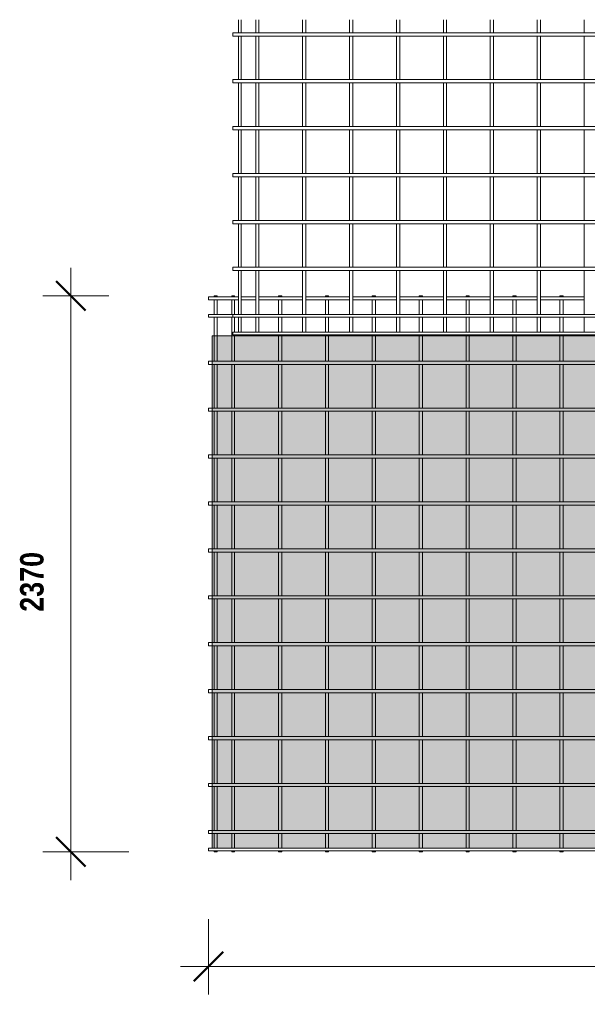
# Model space of a CAD drawing. Header units: millimetres. Extents: x -1324 to 8754, y -849 to 3349.
# Tile 1 of 4: x -1324 to 1096, y -849 to 3349. Entities that reach past the tile are written whole.
import ezdxf

# ---------------------------------------------------------------- set-up
doc = ezdxf.new("R2010")
doc.units = ezdxf.units.MM
for name, color, linetype, lineweight in [('A-ANNO-DIMS', 211, 'Continuous', 9), ('A-ANNO-DIMS-50', 211, 'Continuous', 9), ('A-DETL-GENF', 92, 'Continuous', 18), ('A-DETL-THIN', 151, 'Continuous', 18), ('A-GENM', 13, 'Continuous', 18)]:
    doc.layers.add(name, color=color, linetype=linetype, lineweight=lineweight)
doc.styles.add('TechnicBold', font='techb___.ttf', dxfattribs={"height": 100})
doc.dimstyles.new('Technic_-_DiagonalSlash', dxfattribs={"dimscale": 304.8, "dimtxt": 134.269535, "dimasz": 0.410105, "dimexe": 0.393701, "dimexo": 0.82021, "dimgap": 0.287073, "dimtad": 1, "dimdec": 0, "dimzin": 0, "dimdsep": 46, "dimtxsty": 'TechnicBold', "dimblk1": 'OBLIQUE', "dimblk2": 'OBLIQUE', "dimsah": 1, "dimcen": 0.09, "dimdle": 0.393701, "dimazin": 0, "dimtfac": 1, "dimtdec": 4, "dimtix": 1, "dimtmove": 0, "dimatfit": 3, "dimfxl": 1, "dimtvp": 1, "dimtfill": 1, "dimtolj": 1, "dimtzin": 0, "dimarcsym": 2})

# ---------------------------------------------------------------- blocks, each defined once
blk = doc.blocks.new('United Steel ML72 Double Mesh - United Steel ML72 Double Mesh-287847-Level 1')
at = {"layer": 'A-GENM'}
for p, q in [((-4926.1, 0), (-4926.1, -3.9)), ((-4913.9, 0), (-4926.1, 0)), ((-4913.9, -3.9), (-4913.9, 0)), ((-4851.1, 0), (-4851.1, -3.9)), ((-4838.9, -3.9), (-4838.9, 0)), ((-4652, 0), (-4652, -3.9)), ((-4638, 0), (-4652, 0)), ((-4638, -3.9), (-4638, 0)), ((-4452, 0), (-4452, -3.9)), ((-4438, 0), (-4452, 0)), ((-4438, -3.9), (-4438, 0)), ((-4252, 0), (-4252, -3.9)), ((-4238, 0), (-4252, 0)), ((-4238, -3.9), (-4238, 0)), ((-4052, 0), (-4052, -3.9)), ((-4038, 0), (-4052, 0)), ((-4038, -3.9), (-4038, 0)), ((-3852, 0), (-3852, -3.9)), ((-3838, 0), (-3852, 0)), ((-3838, -3.9), (-3838, 0)), ((-3652, 0), (-3652, -3.9)), ((-3638, 0), (-3652, 0)), ((-3638, -3.9), (-3638, 0)), ((-3452, 0), (-3452, -3.9)), ((-3438, 0), (-3452, 0)), ((-3438, -3.9), (-3438, 0)), ((-4822.9, -3.9), (-4950, -3.9)), ((-4950, -3.9), (-4950, -16.1)), ((-4950, -16.1), (-4822.9, -16.1)), ((-4926.1, -16.1), (-4926.1, -78.9)), ((-4913.9, -78.9), (-4913.9, -16.1)), ((-4838.9, 0), (-4851.1, 0)), ((-4851.1, -16.1), (-4851.1, -78.9)), ((-4838.9, -78.9), (-4838.9, -16.1)), ((-4747.9, -3.9), (-4810.7, -3.9)), ((-4810.7, -16.1), (-4747.9, -16.1)), ((-4548.8, -3.9), (-4735.7, -3.9)), ((-4735.7, -16.1), (-4548.8, -16.1)), ((-4652, -16.1), (-4652, -78.9)), ((-4638, -78.9), (-4638, -16.1)), ((-4348.8, -3.9), (-4534.8, -3.9)), ((-4534.8, -16.1), (-4348.8, -16.1)), ((-4452, -16.1), (-4452, -78.9)), ((-4438, -78.9), (-4438, -16.1)), ((-4148.8, -3.9), (-4334.8, -3.9)), ((-4334.8, -16.1), (-4148.8, -16.1)), ((-4252, -16.1), (-4252, -78.9)), ((-4238, -78.9), (-4238, -16.1)), ((-3948.8, -3.9), (-4134.8, -3.9)), ((-4134.8, -16.1), (-3948.8, -16.1)), ((-4052, -16.1), (-4052, -78.9)), ((-4038, -78.9), (-4038, -16.1)), ((-3748.8, -3.9), (-3934.6, -3.9)), ((-3934.6, -16.1), (-3748.8, -16.1)), ((-3852, -16.1), (-3852, -78.9)), ((-3838, -78.9), (-3838, -16.1)), ((-3548.8, -3.9), (-3734.8, -3.9)), ((-3734.8, -16.1), (-3548.8, -16.1)), ((-3652, -16.1), (-3652, -78.9)), ((-3638, -78.9), (-3638, -16.1)), ((-3348.8, -3.9), (-3534.8, -3.9)), ((-3534.8, -16.1), (-3348.8, -16.1)), ((-3452, -16.1), (-3452, -78.9)), ((-3438, -78.9), (-3438, -16.1)), ((-4822.9, -78.9), (-4950, -78.9)), ((-4950, -78.9), (-4950, -91.1)), ((-4747.9, -78.9), (-4810.7, -78.9)), ((-4548.9, -78.9), (-4735.7, -78.9)), ((-4348.8, -78.9), (-4534.8, -78.9)), ((-4148.8, -78.9), (-4334.8, -78.9)), ((-3948.8, -78.9), (-4134.8, -78.9)), ((-3748.8, -78.9), (-3934.6, -78.9)), ((-3548.8, -78.9), (-3734.8, -78.9)), ((-3348.8, -78.9), (-3534.8, -78.9)), ((-4950, -91.1), (-4846.8, -91.1)), ((-4926.1, -91.1), (-4926.1, -170.1)), ((-4913.9, -170.1), (-4913.9, -91.1)), ((-4851.1, -91.1), (-4851.1, -170.1)), ((-4838.9, -154), (-4838.9, -91.2)), ((-4652, -91.2), (-4652, -154)), ((-4638, -154), (-4638, -91.2)), ((-4452, -91.2), (-4452, -154)), ((-4438, -154), (-4438, -91.2)), ((-4252, -91.2), (-4252, -154)), ((-4238, -154), (-4238, -91.2)), ((-4052, -91.2), (-4052, -154)), ((-4038, -154), (-4038, -91.2)), ((-3852, -91.2), (-3852, -154)), ((-3838, -154), (-3838, -91.2)), ((-3652, -91.2), (-3652, -154)), ((-3638, -154), (-3638, -91.2)), ((-3452, -91.1), (-3452, -154)), ((-3438, -154), (-3438, -91.1)), ((-4838.9, -170.1), (-4838.9, -166.2)), ((-4652, -166.2), (-4652, -170.1)), ((-4638, -170.1), (-4638, -166.2)), ((-4452, -166.2), (-4452, -170.1)), ((-4438, -170.1), (-4438, -166.2)), ((-4252, -166.2), (-4252, -170.1)), ((-4238, -170.1), (-4238, -166.2)), ((-4052, -166.2), (-4052, -170.1)), ((-4038, -170.1), (-4038, -166.2)), ((-3852, -166.2), (-3852, -170.1)), ((-3838, -170.1), (-3838, -166.2)), ((-3652, -166.2), (-3652, -170.1)), ((-3638, -170.1), (-3638, -166.2)), ((-3452, -166.1), (-3452, -170.1)), ((-3438, -170.1), (-3438, -166.1)), ((-4926.1, -170.1), (-4926.1, -278)), ((-4913.9, -278), (-4913.9, -170.1)), ((-4851.1, -170.1), (-4851.1, -278)), ((-4838.9, -278), (-4838.9, -170.1)), ((-4652, -170.1), (-4652, -278)), ((-4638, -278), (-4638, -170.1)), ((-4452, -170.1), (-4452, -278)), ((-4438, -278), (-4438, -170.1)), ((-4252, -170.1), (-4252, -278)), ((-4238, -278), (-4238, -170.1)), ((-4052, -170.1), (-4052, -278)), ((-4038, -278), (-4038, -170.1)), ((-3852, -170.1), (-3852, -278)), ((-3838, -278), (-3838, -170.1)), ((-3652, -170.1), (-3652, -278)), ((-3638, -278), (-3638, -170.1)), ((-3452, -170.1), (-3452, -278.1)), ((-3438, -278.1), (-3438, -170.1)), ((-4934.9, -278), (-4950, -278)), ((-4950, -278), (-4950, -292)), ((-4950, -292), (-4934.9, -292)), ((1250, -278), (-4934.9, -278)), ((-4934.9, -292), (1250, -292)), ((-4926.1, -292), (-4926.1, -478)), ((-4913.9, -478), (-4913.9, -292)), ((-4851.1, -292), (-4851.1, -478)), ((-4838.9, -478), (-4838.9, -292)), ((-4652, -292), (-4652, -478)), ((-4638, -478), (-4638, -292)), ((-4452, -292), (-4452, -478)), ((-4438, -478), (-4438, -292)), ((-4252, -292), (-4252, -478)), ((-4238, -478), (-4238, -292)), ((-4052, -292), (-4052, -478)), ((-4038, -478), (-4038, -292)), ((-3852, -292), (-3852, -478)), ((-3838, -478), (-3838, -292)), ((-3652, -292), (-3652, -478)), ((-3638, -478), (-3638, -292)), ((-3452, -291.9), (-3452, -478.1)), ((-3438, -478.1), (-3438, -291.9)), ((-4934.9, -478), (-4950, -478)), ((-4950, -478), (-4950, -492)), ((-4950, -492), (-4934.9, -492)), ((1250, -478), (-4934.9, -478)), ((-4934.9, -492), (1250, -492)), ((-4926.1, -492), (-4926.1, -678)), ((-4913.9, -678), (-4913.9, -492)), ((-4851.1, -492), (-4851.1, -678)), ((-4838.9, -678), (-4838.9, -492)), ((-4652, -492), (-4652, -678)), ((-4638, -678), (-4638, -492)), ((-4452, -492), (-4452, -678)), ((-4438, -678), (-4438, -492)), ((-4252, -492), (-4252, -678)), ((-4238, -678), (-4238, -492)), ((-4052, -492), (-4052, -678)), ((-4038, -678), (-4038, -492)), ((-3852, -492), (-3852, -678)), ((-3838, -678), (-3838, -492)), ((-3652, -492), (-3652, -678)), ((-3638, -678), (-3638, -492)), ((-3452, -491.9), (-3452, -678.1)), ((-3438, -678.1), (-3438, -491.9)), ((-4934.9, -678), (-4950, -678)), ((-4950, -678), (-4950, -692)), ((-4950, -692), (-4934.9, -692)), ((1250, -678), (-4934.9, -678)), ((-4934.9, -692), (1250, -692)), ((-4926.1, -692), (-4926.1, -878)), ((-4913.9, -878), (-4913.9, -692)), ((-4851.1, -692), (-4851.1, -878)), ((-4838.9, -878), (-4838.9, -692)), ((-4652, -692), (-4652, -878)), ((-4638, -878), (-4638, -692)), ((-4452, -692), (-4452, -878)), ((-4438, -878), (-4438, -692)), ((-4252, -692), (-4252, -878)), ((-4238, -878), (-4238, -692)), ((-4052, -692), (-4052, -878)), ((-4038, -878), (-4038, -692)), ((-3852, -692), (-3852, -878)), ((-3838, -878), (-3838, -692)), ((-3652, -692), (-3652, -878)), ((-3638, -878), (-3638, -692)), ((-3452, -691.9), (-3452, -878.1)), ((-3438, -878.1), (-3438, -691.9)), ((-4934.9, -878), (-4950, -878)), ((-4950, -878), (-4950, -892)), ((1250, -878), (-4934.9, -878)), ((-4950, -892), (-4934.9, -892)), ((-4934.9, -892), (1250, -892)), ((-4926.1, -892), (-4926.1, -1078)), ((-4913.9, -1078), (-4913.9, -892)), ((-4851.1, -892), (-4851.1, -1078)), ((-4838.9, -1078), (-4838.9, -892)), ((-4652, -892), (-4652, -1078)), ((-4638, -1078), (-4638, -892)), ((-4452, -892), (-4452, -1078)), ((-4438, -1078), (-4438, -892)), ((-4252, -892), (-4252, -1078)), ((-4238, -1078), (-4238, -892)), ((-4052, -892), (-4052, -1078)), ((-4038, -1078), (-4038, -892)), ((-3852, -892), (-3852, -1078)), ((-3838, -1078), (-3838, -892)), ((-3652, -892), (-3652, -1078)), ((-3638, -1078), (-3638, -892)), ((-3452, -891.9), (-3452, -1078.1)), ((-3438, -1078.1), (-3438, -891.9)), ((-4934.9, -1078), (-4950, -1078)), ((-4950, -1078), (-4950, -1092)), ((1250, -1078), (-4934.9, -1078)), ((-4950, -1092), (-4934.9, -1092)), ((-4934.9, -1092), (1250, -1092)), ((-4926.1, -1092), (-4926.1, -1278)), ((-4913.9, -1278), (-4913.9, -1092)), ((-4851.1, -1092), (-4851.1, -1278)), ((-4838.9, -1278), (-4838.9, -1092)), ((-4652, -1092), (-4652, -1278)), ((-4638, -1278), (-4638, -1092)), ((-4452, -1092), (-4452, -1278)), ((-4438, -1278), (-4438, -1092)), ((-4252, -1092), (-4252, -1278)), ((-4238, -1278), (-4238, -1092)), ((-4052, -1092), (-4052, -1278)), ((-4038, -1278), (-4038, -1092)), ((-3852, -1092), (-3852, -1278)), ((-3838, -1278), (-3838, -1092)), ((-3652, -1092), (-3652, -1278)), ((-3638, -1278), (-3638, -1092)), ((-3452, -1091.9), (-3452, -1278.1)), ((-3438, -1278.1), (-3438, -1091.9)), ((-4934.9, -1278), (-4950, -1278)), ((-4950, -1278), (-4950, -1292)), ((-4950, -1292), (-4934.9, -1292)), ((1250, -1278), (-4934.9, -1278)), ((-4934.9, -1292), (1250, -1292)), ((-4926.1, -1292), (-4926.1, -1478)), ((-4913.9, -1478), (-4913.9, -1292)), ((-4851.1, -1292), (-4851.1, -1478)), ((-4838.9, -1478), (-4838.9, -1292)), ((-4652, -1292), (-4652, -1478)), ((-4638, -1478), (-4638, -1292)), ((-4452, -1292), (-4452, -1478)), ((-4438, -1478), (-4438, -1292)), ((-4252, -1292), (-4252, -1478)), ((-4238, -1478), (-4238, -1292)), ((-4052, -1292), (-4052, -1478)), ((-4038, -1478), (-4038, -1292)), ((-3852, -1292), (-3852, -1478)), ((-3838, -1478), (-3838, -1292)), ((-3652, -1292), (-3652, -1478)), ((-3638, -1478), (-3638, -1292)), ((-3452, -1291.9), (-3452, -1478.1)), ((-3438, -1478.1), (-3438, -1291.9)), ((-4934.9, -1478), (-4950, -1478)), ((-4950, -1478), (-4950, -1492)), ((-4950, -1492), (-4934.9, -1492)), ((1250, -1478), (-4934.9, -1478)), ((-4934.9, -1492), (1250, -1492)), ((-4926.1, -1492), (-4926.1, -1678)), ((-4913.9, -1678), (-4913.9, -1492)), ((-4851.1, -1492), (-4851.1, -1678)), ((-4838.9, -1678), (-4838.9, -1492)), ((-4652, -1492), (-4652, -1678)), ((-4638, -1678), (-4638, -1492)), ((-4452, -1492), (-4452, -1678)), ((-4438, -1678), (-4438, -1492)), ((-4252, -1492), (-4252, -1678)), ((-4238, -1678), (-4238, -1492)), ((-4052, -1492), (-4052, -1678)), ((-4038, -1678), (-4038, -1492)), ((-3852, -1492), (-3852, -1678)), ((-3838, -1678), (-3838, -1492)), ((-3652, -1492), (-3652, -1678)), ((-3638, -1678), (-3638, -1492)), ((-3452, -1491.9), (-3452, -1678.1)), ((-3438, -1678.1), (-3438, -1491.9)), ((-4934.9, -1678), (-4950, -1678)), ((-4950, -1678), (-4950, -1692)), ((1250, -1678), (-4934.9, -1678)), ((-4950, -1692), (-4934.9, -1692)), ((-4934.9, -1692), (1250, -1692)), ((-4926.1, -1692), (-4926.1, -1878)), ((-4913.9, -1878), (-4913.9, -1692)), ((-4851.1, -1692), (-4851.1, -1878)), ((-4838.9, -1878), (-4838.9, -1692)), ((-4652, -1692), (-4652, -1878)), ((-4638, -1878), (-4638, -1692)), ((-4452, -1692), (-4452, -1878)), ((-4438, -1878), (-4438, -1692)), ((-4252, -1692), (-4252, -1878)), ((-4238, -1878), (-4238, -1692)), ((-4052, -1692), (-4052, -1878)), ((-4038, -1878), (-4038, -1692)), ((-3852, -1692), (-3852, -1878)), ((-3838, -1878), (-3838, -1692)), ((-3652, -1692), (-3652, -1878)), ((-3638, -1878), (-3638, -1692)), ((-3452, -1691.9), (-3452, -1878.1)), ((-3438, -1878.1), (-3438, -1691.9)), ((-4934.9, -1878), (-4950, -1878)), ((-4950, -1878), (-4950, -1892)), ((1250, -1878), (-4934.9, -1878)), ((-4950, -1892), (-4934.9, -1892)), ((-4934.9, -1892), (1250, -1892)), ((-4926.1, -1892), (-4926.1, -2078)), ((-4913.9, -2078), (-4913.9, -1892)), ((-4851.1, -1892), (-4851.1, -2078)), ((-4838.9, -2078), (-4838.9, -1892)), ((-4652, -1892), (-4652, -2078)), ((-4638, -2078), (-4638, -1892)), ((-4452, -1892), (-4452, -2078)), ((-4438, -2078), (-4438, -1892)), ((-4252, -1892), (-4252, -2078)), ((-4238, -2078), (-4238, -1892)), ((-4052, -1892), (-4052, -2078)), ((-4038, -2078), (-4038, -1892)), ((-3852, -1892), (-3852, -2078)), ((-3838, -2078), (-3838, -1892)), ((-3652, -1892), (-3652, -2078)), ((-3638, -2078), (-3638, -1892)), ((-3452, -1891.9), (-3452, -2078.1)), ((-3438, -2078.1), (-3438, -1891.9)), ((-4934.9, -2078), (-4950, -2078)), ((-4950, -2078), (-4950, -2092)), ((-4950, -2092), (-4934.9, -2092)), ((1250, -2078), (-4934.9, -2078)), ((-4934.9, -2092), (1250, -2092)), ((-4926.1, -2092), (-4926.1, -2278.9)), ((-4913.9, -2278.9), (-4913.9, -2092)), ((-4851.1, -2092), (-4851.1, -2278.9)), ((-4838.9, -2278.9), (-4838.9, -2092)), ((-4652, -2092), (-4652, -2278.9)), ((-4638, -2278.9), (-4638, -2092)), ((-4452, -2092), (-4452, -2278.9)), ((-4438, -2278.9), (-4438, -2092)), ((-4252, -2092), (-4252, -2278.9)), ((-4238, -2278.9), (-4238, -2092)), ((-4052, -2092), (-4052, -2278.9)), ((-4038, -2278.9), (-4038, -2092)), ((-3852, -2092), (-3852, -2278.9)), ((-3838, -2278.9), (-3838, -2092)), ((-3652, -2092), (-3652, -2278.9)), ((-3638, -2278.9), (-3638, -2092)), ((-3452, -2091.9), (-3452, -2278.9)), ((-3438, -2278.9), (-3438, -2091.9)), ((-4934.9, -2278.9), (-4950, -2278.9)), ((-4950, -2278.9), (-4950, -2291.1)), ((-4950, -2291.1), (-4934.9, -2291.1)), ((1250, -2278.9), (-4934.9, -2278.9)), ((-4934.9, -2291.1), (1250, -2291.1)), ((-4926.1, -2291.1), (-4926.1, -2353.7)), ((-4913.9, -2353.7), (-4913.9, -2291.1)), ((-4851.1, -2291.1), (-4851.1, -2353.7)), ((-4838.9, -2353.7), (-4838.9, -2291.1)), ((-4652, -2291.1), (-4652, -2353.7)), ((-4638, -2353.7), (-4638, -2291.1)), ((-4452, -2291.1), (-4452, -2353.7)), ((-4438, -2353.7), (-4438, -2291.1)), ((-4252, -2291.1), (-4252, -2353.7)), ((-4238, -2353.7), (-4238, -2291.1)), ((-4052, -2291.1), (-4052, -2353.7)), ((-4038, -2353.7), (-4038, -2291.1)), ((-3852, -2291.1), (-3852, -2353.7)), ((-3838, -2353.7), (-3838, -2291.1)), ((-3652, -2291.1), (-3652, -2353.7)), ((-3638, -2353.7), (-3638, -2291.1)), ((-3452, -2291.1), (-3452, -2353.7)), ((-3438, -2353.7), (-3438, -2291.1)), ((1460, -2353.9), (-4950, -2353.9)), ((-4950, -2353.9), (-4950, -2366.1)), ((-4950, -2366.1), (1460, -2366.1)), ((-4926.1, -2366.1), (-4926.1, -2370)), ((-4926.1, -2370), (-4913.9, -2370)), ((-4913.9, -2370), (-4913.9, -2366.1)), ((-4851.1, -2366.1), (-4851.1, -2370)), ((-4851.1, -2370), (-4838.9, -2370)), ((-4838.9, -2370), (-4838.9, -2366.1)), ((-4652, -2366.1), (-4652, -2370)), ((-4652, -2370), (-4638, -2370)), ((-4638, -2370), (-4638, -2366.1)), ((-4452, -2366.1), (-4452, -2370)), ((-4452, -2370), (-4438, -2370)), ((-4438, -2370), (-4438, -2366.1)), ((-4252, -2366.1), (-4252, -2370)), ((-4252, -2370), (-4238, -2370)), ((-4238, -2370), (-4238, -2366.1)), ((-4052, -2366.1), (-4052, -2370)), ((-4052, -2370), (-4038, -2370)), ((-4038, -2370), (-4038, -2366.1)), ((-3852, -2366.1), (-3852, -2370)), ((-3852, -2370), (-3838, -2370)), ((-3838, -2370), (-3838, -2366.1)), ((-3652, -2366.1), (-3652, -2370)), ((-3652, -2370), (-3638, -2370)), ((-3638, -2370), (-3638, -2366.1)), ((-3452, -2366.1), (-3452, -2370)), ((-3452, -2370), (-3438, -2370)), ((-3438, -2370), (-3438, -2366.1))]:
    blk.add_line(p, q, dxfattribs=at)
blk = doc.blocks.new('United Steel ML72 Double Mesh - United Steel ML72 Double Mesh-V1-Level 1')
at = {"layer": 'A-GENM'}
for p, q in [((-4926.1, -1022.4), (-4926.1, -1078)), ((-4913.9, -1078), (-4913.9, -1022.4)), ((-4851.1, -1022.4), (-4851.1, -1078)), ((-4838.9, -1078), (-4838.9, -1022.4)), ((-4652, -1022.4), (-4652, -1078)), ((-4638, -1078), (-4638, -1022.4)), ((-4452, -1022.4), (-4452, -1078)), ((-4438, -1078), (-4438, -1022.4)), ((-4252, -1022.4), (-4252, -1078)), ((-4238, -1078), (-4238, -1022.4)), ((-4052, -1022.4), (-4052, -1078)), ((-4038, -1078), (-4038, -1022.4)), ((-3852, -1022.4), (-3852, -1078)), ((-3838, -1078), (-3838, -1022.4)), ((-3652, -1022.4), (-3652, -1078)), ((-3638, -1078), (-3638, -1022.4)), ((-3452, -1022.4), (-3452, -1078.1)), ((1460, -1078), (-4950, -1078)), ((-4950, -1078), (-4950, -1092)), ((-4950, -1092), (1460, -1092)), ((-4926.1, -1092), (-4926.1, -1278)), ((-4913.9, -1278), (-4913.9, -1092)), ((-4851.1, -1092), (-4851.1, -1278)), ((-4838.9, -1278), (-4838.9, -1092)), ((-4652, -1092), (-4652, -1278)), ((-4638, -1278), (-4638, -1092)), ((-4452, -1092), (-4452, -1278)), ((-4438, -1278), (-4438, -1092)), ((-4252, -1092), (-4252, -1278)), ((-4238, -1278), (-4238, -1092)), ((-4052, -1092), (-4052, -1278)), ((-4038, -1278), (-4038, -1092)), ((-3852, -1092), (-3852, -1278)), ((-3838, -1278), (-3838, -1092)), ((-3652, -1092), (-3652, -1278)), ((-3638, -1278), (-3638, -1092)), ((-3452, -1091.9), (-3452, -1278.1)), ((-2056, -1278), (-4950, -1278)), ((-4950, -1278), (-4950, -1292)), ((-4950, -1292), (-2102.2, -1292)), ((-4926.1, -1292), (-4926.1, -1478)), ((-4913.9, -1478), (-4913.9, -1292)), ((-4851.1, -1292), (-4851.1, -1478)), ((-4838.9, -1478), (-4838.9, -1292)), ((-4652, -1292), (-4652, -1478)), ((-4638, -1478), (-4638, -1292)), ((-4452, -1292), (-4452, -1478)), ((-4438, -1478), (-4438, -1292)), ((-4252, -1292), (-4252, -1478)), ((-4238, -1478), (-4238, -1292)), ((-4052, -1292), (-4052, -1478)), ((-4038, -1478), (-4038, -1292)), ((-3852, -1292), (-3852, -1478)), ((-3838, -1478), (-3838, -1292)), ((-3652, -1292), (-3652, -1478)), ((-3638, -1478), (-3638, -1292)), ((-3452, -1291.9), (-3452, -1478.1)), ((-2276.5, -1478), (-4950, -1478)), ((-4950, -1478), (-4950, -1492)), ((-4950, -1492), (-2280.8, -1492)), ((-4926.1, -1492), (-4926.1, -1678)), ((-4913.9, -1678), (-4913.9, -1492)), ((-4851.1, -1492), (-4851.1, -1678)), ((-4838.9, -1678), (-4838.9, -1492)), ((-4652, -1492), (-4652, -1678)), ((-4638, -1678), (-4638, -1492)), ((-4452, -1492), (-4452, -1678)), ((-4438, -1678), (-4438, -1492)), ((-4252, -1492), (-4252, -1678)), ((-4238, -1678), (-4238, -1492)), ((-4052, -1492), (-4052, -1678)), ((-4038, -1678), (-4038, -1492)), ((-3852, -1492), (-3852, -1678)), ((-3838, -1678), (-3838, -1492)), ((-3652, -1492), (-3652, -1678)), ((-3638, -1678), (-3638, -1492)), ((-3452, -1491.9), (-3452, -1678.1)), ((-2272.1, -1678), (-4950, -1678)), ((-4950, -1678), (-4950, -1692)), ((-4950, -1692), (-2266.4, -1692)), ((-4926.1, -1692), (-4926.1, -1878)), ((-4913.9, -1878), (-4913.9, -1692)), ((-4851.1, -1692), (-4851.1, -1878)), ((-4838.9, -1878), (-4838.9, -1692)), ((-4652, -1692), (-4652, -1878)), ((-4638, -1878), (-4638, -1692)), ((-4452, -1692), (-4452, -1878)), ((-4438, -1878), (-4438, -1692)), ((-4252, -1692), (-4252, -1878)), ((-4238, -1878), (-4238, -1692)), ((-4052, -1692), (-4052, -1878)), ((-4038, -1878), (-4038, -1692)), ((-3852, -1692), (-3852, -1878)), ((-3838, -1878), (-3838, -1692)), ((-3652, -1692), (-3652, -1878)), ((-3638, -1878), (-3638, -1692)), ((-3452, -1691.9), (-3452, -1878.1)), ((1460, -1878), (-4950, -1878)), ((-4950, -1878), (-4950, -1892)), ((-4950, -1892), (1460, -1892)), ((-4926.1, -1892), (-4926.1, -2078)), ((-4913.9, -2078), (-4913.9, -1892)), ((-4851.1, -1892), (-4851.1, -2078)), ((-4838.9, -2078), (-4838.9, -1892)), ((-4652, -1892), (-4652, -2078)), ((-4638, -2078), (-4638, -1892)), ((-4452, -1892), (-4452, -2078)), ((-4438, -2078), (-4438, -1892)), ((-4252, -1892), (-4252, -2078)), ((-4238, -2078), (-4238, -1892)), ((-4052, -1892), (-4052, -2078)), ((-4038, -2078), (-4038, -1892)), ((-3852, -1892), (-3852, -2078)), ((-3838, -2078), (-3838, -1892)), ((-3652, -1892), (-3652, -2078)), ((-3638, -2078), (-3638, -1892)), ((-3452, -1891.9), (-3452, -2078.1)), ((1460, -2078), (-4950, -2078)), ((-4950, -2078), (-4950, -2092)), ((-4950, -2092), (1460, -2092)), ((-4926.1, -2092), (-4926.1, -2278.9)), ((-4913.9, -2278.9), (-4913.9, -2092)), ((-4851.1, -2092), (-4851.1, -2278.9)), ((-4838.9, -2278.9), (-4838.9, -2092)), ((-4652, -2092), (-4652, -2278.9)), ((-4638, -2278.9), (-4638, -2092)), ((-4452, -2092), (-4452, -2278.9)), ((-4438, -2278.9), (-4438, -2092)), ((-4252, -2092), (-4252, -2278.9)), ((-4238, -2278.9), (-4238, -2092)), ((-4052, -2092), (-4052, -2278.9)), ((-4038, -2278.9), (-4038, -2092)), ((-3852, -2092), (-3852, -2278.9)), ((-3838, -2278.9), (-3838, -2092)), ((-3652, -2092), (-3652, -2278.9)), ((-3638, -2278.9), (-3638, -2092)), ((-3452, -2091.9), (-3452, -2278.9)), ((1460, -2278.9), (-4950, -2278.9)), ((-4950, -2278.9), (-4950, -2291.1)), ((-4950, -2291.1), (1460, -2291.1)), ((-4926.1, -2291.1), (-4926.1, -2353.9)), ((-4913.9, -2353.9), (-4913.9, -2291.1)), ((-4851.1, -2291.1), (-4851.1, -2353.9)), ((-4838.9, -2353.9), (-4838.9, -2291.1)), ((-4652, -2291.1), (-4652, -2353.9)), ((-4638, -2353.9), (-4638, -2291.1)), ((-4452, -2291.1), (-4452, -2353.9)), ((-4438, -2353.9), (-4438, -2291.1)), ((-4252, -2291.1), (-4252, -2353.9)), ((-4238, -2353.9), (-4238, -2291.1)), ((-4052, -2291.1), (-4052, -2353.9)), ((-4038, -2353.9), (-4038, -2291.1)), ((-3852, -2291.1), (-3852, -2353.9)), ((-3838, -2353.9), (-3838, -2291.1)), ((-3652, -2291.1), (-3652, -2353.9)), ((-3638, -2353.9), (-3638, -2291.1)), ((-3452, -2291.1), (-3452, -2353.9)), ((1460, -2353.9), (-4950, -2353.9)), ((-4950, -2353.9), (-4950, -2366.1)), ((-4950, -2366.1), (1460, -2366.1)), ((-4926.1, -2366.1), (-4926.1, -2370)), ((-4926.1, -2370), (-4913.9, -2370)), ((-4913.9, -2370), (-4913.9, -2366.1)), ((-4851.1, -2366.1), (-4851.1, -2370)), ((-4851.1, -2370), (-4838.9, -2370)), ((-4838.9, -2370), (-4838.9, -2366.1)), ((-4652, -2366.1), (-4652, -2370)), ((-4652, -2370), (-4638, -2370)), ((-4638, -2370), (-4638, -2366.1)), ((-4452, -2366.1), (-4452, -2370)), ((-4452, -2370), (-4438, -2370)), ((-4438, -2370), (-4438, -2366.1)), ((-4252, -2366.1), (-4252, -2370)), ((-4252, -2370), (-4238, -2370)), ((-4238, -2370), (-4238, -2366.1)), ((-4052, -2366.1), (-4052, -2370)), ((-4052, -2370), (-4038, -2370)), ((-4038, -2370), (-4038, -2366.1)), ((-3852, -2366.1), (-3852, -2370)), ((-3852, -2370), (-3838, -2370)), ((-3838, -2370), (-3838, -2366.1)), ((-3652, -2366.1), (-3652, -2370)), ((-3652, -2370), (-3638, -2370)), ((-3638, -2370), (-3638, -2366.1)), ((-3452, -2366.1), (-3452, -2370)), ((-3452, -2370), (-3438, -2370))]:
    blk.add_line(p, q, dxfattribs=at)
blk = doc.blocks.new('DIMBLOCK1-Level 1')
at = {"layer": 'A-ANNO-DIMS-50'}
for p, q in [((-1106.3, -318.7), (-1106.3, 2291.3)), ((-1106.3, 2171.3), (-1226.3, 2171.3)), ((-1106.3, 2171.3), (-944.7, 2171.3)), ((-1106.3, -198.7), (-1226.3, -198.7)), ((-1106.3, -198.7), (-859.3, -198.7))]:
    blk.add_line(p, q, dxfattribs=at)
at = {"layer": 'A-ANNO-DIMS-50', "lineweight": 50}
for p, q in [((-1106.3, 2171.3), (-1168.8, 2233.8)), ((-1106.3, 2171.3), (-1043.8, 2108.8)), ((-1106.3, -198.7), (-1168.8, -136.2)), ((-1106.3, -198.7), (-1043.8, -261.2))]:
    blk.add_line(p, q, dxfattribs=at)
at = {"layer": 'A-ANNO-DIMS-50', "color": 0, "insert": (-1322.6, 824.9), "char_height": 100, "width": 387.464, "attachment_point": 1, "rotation": 90, "line_spacing_factor": 0.959068, "style": 'TechnicBold', "bg_fill": 3, "box_fill_scale": 1.25, "bg_fill_color": 256, "bg_fill_true_color": 13158600, "bg_fill_transparency": 0}
blk.add_mtext('2370', dxfattribs=at)
blk = doc.blocks.new('_Oblique')
at = {"color": 0, "linetype": 'ByBlock', "lineweight": -2}
blk.add_line((-0.5, -0.5), (0.5, 0.5), dxfattribs=at)
blk = doc.blocks.new('DIMBLOCK2-Level 1')
at = {"layer": 'A-ANNO-DIMS-50'}
for p, q in [((-518.8, -687), (-518.8, -485.6)), ((5891.2, -687), (5891.2, -567)), ((-638.8, -687), (6011.2, -687)), ((-518.8, -687), (-518.8, -807)), ((5891.2, -687), (5891.2, -848.6))]:
    blk.add_line(p, q, dxfattribs=at)
at = {"layer": 'A-ANNO-DIMS-50', "lineweight": 50}
for p, q in [((-518.8, -687), (-456.3, -624.5)), ((5891.2, -687), (5953.7, -624.5)), ((-518.8, -687), (-581.3, -749.5)), ((5891.2, -687), (5828.7, -749.5))]:
    blk.add_line(p, q, dxfattribs=at)
at = {"layer": 'A-ANNO-DIMS-50', "color": 0, "insert": (2536.7, -470.7), "char_height": 100, "width": 358.691, "attachment_point": 1, "line_spacing_factor": 0.959068, "style": 'TechnicBold', "bg_fill": 3, "box_fill_scale": 1.25, "bg_fill_color": 256, "bg_fill_true_color": 13158600, "bg_fill_transparency": 0}
blk.add_mtext('6410', dxfattribs=at)

msp = doc.modelspace()

# ---------------------------------------------------------------- hatches: boundary and pattern name
at = {"layer": 'A-DETL-GENF', "transparency": 33554534}
msp.add_hatch(color=155, dxfattribs=at).paths.add_polyline_path([(2879.1, -182.4), (5681.2, -182.4), (5681.2, 2001.2), (-503.7, 2001.2), (-503.7, -182.4), (2804.6, -182.4)])

# ---------------------------------------------------------------- linework, layer by layer
at = {"layer": 'A-DETL-THIN'}
for p, q in [((-503.7, 2001.2), (-503.7, -182.4)), ((5681.2, 2001.2), (-503.7, 2001.2)), ((-503.7, -182.4), (5681.2, -182.4))]:
    msp.add_line(p, q, dxfattribs=at)

# ---------------------------------------------------------------- block references
at = {"layer": 'A-GENM'}
for name, p in [('United Steel ML72 Double Mesh - United Steel ML72 Double Mesh-V1-Level 1', (4534.4, 4371.2)), ('United Steel ML72 Double Mesh - United Steel ML72 Double Mesh-287847-Level 1', (4431.2, 2171.3))]:
    msp.add_blockref(name, p, dxfattribs=at)

# ---------------------------------------------------------------- dimensions: what is measured, and where the dimension line sits
at = {"layer": 'A-ANNO-DIMS'}
dim = msp.add_linear_dim(base=(-1106.3, 2171.3), p1=(-609.3, -198.7), p2=(-1194.7, 2171.3), angle=90, dimstyle='Technic_-_DiagonalSlash', override={"dimpost": '<>', "dimfxl": 2441.217558}, dxfattribs=at)
dim.commit()
dim.dimension.update_dxf_attribs({"geometry": 'DIMBLOCK1-Level 1', "text_midpoint": (-1244.7, 986.3)})

# ---------------------------------------------------------------- next in the draw order: dimensions: what is measured, and where the dimension line sits
dim = msp.add_linear_dim(base=(5891.2, -687), p1=(-518.8, -235.6), p2=(5891.2, -598.6), dimstyle='Technic_-_DiagonalSlash', override={"dimpost": '<>', "dimfxl": 6420.270977}, dxfattribs=at)
dim.commit()
dim.dimension.update_dxf_attribs({"geometry": 'DIMBLOCK2-Level 1', "text_midpoint": (2686.2, -548.5)})

doc.saveas('drawing.dxf')
